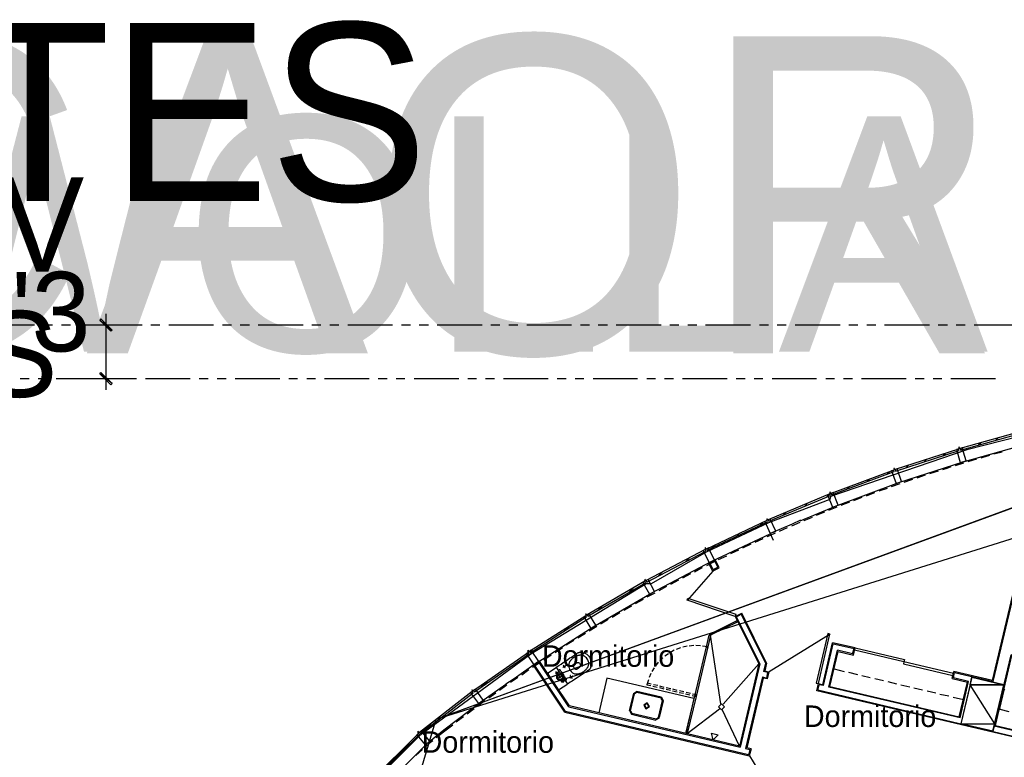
# Model space of a CAD drawing. Header units: feet. Extents: x -79 to 198, y -22 to 181.
# Tile 139 of 256: x 13 to 68, y 139 to 180. Entities that reach past the tile are written whole.
import ezdxf
from ezdxf.enums import TextEntityAlignment as Align

# ---------------------------------------------------------------- set-up
doc = ezdxf.new("R2010")
doc.units = ezdxf.units.FT
for name, color, linetype in [('A-AREA-UNIDAD', 30, 'CONTINUOUS'), ('A-LINEA', 7, 'CONTINUOUS'), ('A-LINEA-FINA', 9, 'CONTINUOUS'), ('A-MURO-CONCRETO', 8, 'CONTINUOUS'), ('A-NOMBRE-ESPACIO', 2, 'CONTINUOUS'), ('A-TEXTO-PDF', 3, 'CONTINUOUS')]:
    doc.layers.add(name, color=color, linetype=linetype)

msp = doc.modelspace()

# ---------------------------------------------------------------- linework, layer by layer
at = {"layer": 'A-AREA-UNIDAD'}
msp.add_lwpolyline([(73.312, 158.0622), (66.368, 156.3022), (58.752, 153.6889), (58.72, 153.5289), (55.28, 152.2133), (51.808, 150.5778), (48.72, 148.8178), (48.448, 148.8178), (42, 144.8889), (35.808, 140.3378), (33.2, 137.7422)], dxfattribs=at)
at = {"layer": 'A-LINEA'}
for p, q in [((14.28, 163.2578), (11.7733, 163.2578)), ((15.28, 163.2578), (14.7733, 163.2578)), ((16.28, 163.2578), (15.7733, 163.2578)), ((19.28, 163.2578), (16.7733, 163.2578)), ((19.8133, 163.2578), (17.0267, 163.2578)), ((20.28, 163.2578), (19.7733, 163.2578)), ((21.28, 163.2578), (20.7733, 163.2578)), ((24.28, 163.2578), (21.7733, 163.2578)), ((25.28, 163.2578), (24.7733, 163.2578)), ((26.28, 163.2578), (25.7733, 163.2578)), ((29.28, 163.2578), (26.7733, 163.2578)), ((30.28, 163.2578), (29.7733, 163.2578)), ((31.28, 163.2578), (30.7733, 163.2578)), ((34.28, 163.2578), (31.7733, 163.2578)), ((35.28, 163.2578), (34.7733, 163.2578)), ((36.28, 163.2578), (35.7733, 163.2578)), ((39.28, 163.2578), (36.7733, 163.2578)), ((40.28, 163.2578), (39.7733, 163.2578)), ((41.28, 163.2578), (40.7733, 163.2578)), ((44.28, 163.2578), (41.7733, 163.2578)), ((45.28, 163.2578), (44.7733, 163.2578)), ((46.28, 163.2578), (45.7733, 163.2578)), ((49.28, 163.2578), (46.7733, 163.2578)), ((50.28, 163.2578), (49.7733, 163.2578)), ((51.28, 163.2578), (50.7733, 163.2578)), ((54.28, 163.2578), (51.7733, 163.2578)), ((55.28, 163.2578), (54.7733, 163.2578)), ((56.28, 163.2578), (55.7733, 163.2578)), ((59.28, 163.2578), (56.7733, 163.2578)), ((60.28, 163.2578), (59.7733, 163.2578)), ((61.28, 163.2578), (60.7733, 163.2578)), ((64.28, 163.2578), (61.7733, 163.2578)), ((65.28, 163.2578), (64.7733, 163.2578)), ((66.28, 163.2578), (65.7733, 163.2578)), ((69.28, 163.2578), (66.7733, 163.2578)), ((13.9733, 160.2578), (13.48, 160.2578)), ((14.9733, 160.2578), (14.48, 160.2578)), ((17.9733, 160.2578), (15.48, 160.2578)), ((19.8133, 160.2578), (17.0267, 160.2578)), ((18.9733, 160.2578), (18.48, 160.2578)), ((19.9733, 160.2578), (19.48, 160.2578)), ((22.9733, 160.2578), (20.48, 160.2578)), ((23.9733, 160.2578), (23.48, 160.2578)), ((24.9733, 160.2578), (24.48, 160.2578)), ((27.9733, 160.2578), (25.48, 160.2578)), ((28.9733, 160.2578), (28.48, 160.2578)), ((29.9733, 160.2578), (29.48, 160.2578)), ((32.9733, 160.2578), (30.48, 160.2578)), ((33.9733, 160.2578), (33.48, 160.2578)), ((34.9733, 160.2578), (34.48, 160.2578)), ((37.9733, 160.2578), (35.48, 160.2578)), ((88.2115, 160.099), (36.6895, 141.2395)), ((88.0906, 160.0939), (36.6895, 141.2395)), ((38.9733, 160.2578), (38.48, 160.2578)), ((39.9733, 160.2578), (39.48, 160.2578)), ((42.9733, 160.2578), (40.48, 160.2578)), ((43.9733, 160.2578), (43.48, 160.2578)), ((44.9733, 160.2578), (44.48, 160.2578)), ((47.9733, 160.2578), (45.48, 160.2578)), ((48.9733, 160.2578), (48.48, 160.2578)), ((49.9733, 160.2578), (49.48, 160.2578)), ((52.9733, 160.2578), (50.48, 160.2578)), ((53.9733, 160.2578), (53.48, 160.2578)), ((54.9733, 160.2578), (54.48, 160.2578)), ((57.9733, 160.2578), (55.48, 160.2578)), ((58.9733, 160.2578), (58.48, 160.2578)), ((59.9733, 160.2578), (59.48, 160.2578)), ((62.9733, 160.2578), (60.48, 160.2578)), ((63.9733, 160.2578), (63.48, 160.2578)), ((64.9733, 160.2578), (64.48, 160.2578)), ((67.9733, 160.2578), (65.48, 160.2578)), ((96.7676, 160.0506), (36.6895, 141.2395)), ((67.9867, 156.8311), (68.1067, 156.9511)), ((66.0533, 156.2978), (66.1867, 156.4178)), ((67.0133, 156.5644), (67.1467, 156.6844)), ((64, 155.6311), (64.1333, 155.7644)), ((65.0267, 155.9644), (65.1733, 156.0978)), ((66.9067, 155.7644), (66.4267, 155.6178)), ((68.3467, 156.1644), (67.8667, 156.0444)), ((62.96, 155.2978), (63.1067, 155.4311)), ((66.1867, 155.5511), (65.7067, 155.4044)), ((60.7733, 154.5111), (60.9333, 154.6578)), ((61.8933, 154.9244), (62.0533, 155.0711)), ((64.04, 154.8711), (63.5733, 154.7111)), ((64.76, 155.1111), (64.28, 154.9511)), ((59.6533, 154.0978), (59.8133, 154.2444)), ((61.92, 154.1378), (61.44, 153.9778)), ((62.6267, 154.3911), (62.1467, 154.2311)), ((58.52, 153.6578), (58.6933, 153.8178)), ((60.5067, 153.6311), (60.04, 153.4444)), ((61.2133, 153.8978), (60.7467, 153.7111)), ((67.8, 143.4178), (70.2667, 153.8578)), ((67.84, 143.3511), (70.32, 153.8578)), ((57.3067, 153.1511), (57.4667, 153.3111)), ((59.1067, 153.0844), (58.64, 152.8978)), ((59.8133, 153.3644), (59.3333, 153.1778)), ((56.08, 152.6311), (56.2533, 152.7911)), ((58.4133, 152.8044), (57.9467, 152.6178)), ((54.8267, 152.0844), (55.0133, 152.2711)), ((56.3333, 151.9378), (55.88, 151.7378)), ((57.0267, 152.2311), (56.5733, 152.0311)), ((57.0667, 152.3644), (56.6, 152.1511)), ((53.48, 151.4444), (53.6667, 151.6311)), ((54.9733, 151.3244), (54.52, 151.1111)), ((52.1333, 150.8178), (52.32, 150.9911)), ((54.2933, 151.0178), (53.84, 150.8044)), ((50.64, 150.0444), (50.8533, 150.2444)), ((52.9333, 150.3644), (52.48, 150.1511)), ((52.2533, 150.0311), (51.8133, 149.8178)), ((51.9333, 149.9778), (52.3067, 150.1644)), ((52.1867, 149.6044), (51.9867, 150.0044)), ((52.1867, 149.6044), (52.4533, 149.7378)), ((52.2533, 150.1378), (52.4533, 149.7378)), ((52.52, 149.7111), (52.3067, 150.1644)), ((49.12, 149.2444), (49.3467, 149.4578)), ((50.92, 149.3644), (50.48, 149.1244)), ((52.1696, 149.5204), (50.7466, 147.884)), ((47.4933, 148.3378), (47.7467, 148.5911)), ((49.5867, 148.6578), (49.16, 148.4178)), ((50.2533, 149.0178), (49.8133, 148.7778)), ((48.9333, 148.2978), (48.4933, 148.0578)), ((45.76, 147.3378), (46.0133, 147.5778)), ((47.6267, 147.5644), (47.2, 147.3244)), ((48.28, 147.9378), (47.84, 147.6978)), ((46.9733, 147.1911), (46.5467, 146.9378)), ((53.4267, 146.9911), (53.7867, 147.1778)), ((53.4267, 146.9911), (54.7467, 144.3378)), ((53.4933, 146.9644), (53.76, 147.1111)), ((54.8, 144.3378), (53.4933, 146.9644)), ((53.76, 147.1111), (55.12, 144.3778)), ((55.1733, 144.3778), (53.7867, 147.1778)), ((43.84, 146.1511), (44.1467, 146.4444)), ((45.6933, 146.4311), (45.2667, 146.1644)), ((53.52, 146.7111), (53.52, 146.7111)), ((45.0533, 146.0311), (44.6267, 145.7778)), ((52.6133, 142.1111), (52.04, 145.9378)), ((58.7379, 145.9953), (55.3292, 143.889)), ((43.7733, 145.2444), (43.36, 144.9644)), ((50.7333, 145.3244), (50.4933, 145.2711)), ((51.1067, 145.3644), (50.8533, 145.3378)), ((51.48, 145.3511), (51.2267, 145.3644)), ((51.8933, 145.2844), (51.6, 145.3378)), ((58.32, 143.1778), (58.8667, 145.5244)), ((58.36, 143.1244), (58.9067, 145.4578)), ((60.12, 145.2311), (58.8667, 145.5244)), ((58.9067, 145.4578), (60.0667, 145.1911)), ((41.76, 144.8044), (41.8933, 144.9378)), ((41.9467, 144.9911), (42.0933, 145.1244)), ((43.1467, 144.8311), (42.7333, 144.5511)), ((49.6933, 144.9111), (49.4933, 144.7644)), ((50.0133, 145.0978), (49.8, 144.9778)), ((50.3733, 145.2311), (50.1333, 145.1511)), ((58.6533, 143.0444), (59.1333, 145.0978)), ((58.6533, 143.0444), (59.1333, 145.0978)), ((58.7067, 143.0844), (59.1733, 145.0311)), ((58.72, 143.0844), (59.1733, 145.0311)), ((59.9867, 144.8978), (59.1333, 145.0978)), ((59.1733, 145.0311), (60.0267, 144.8311)), ((59.9867, 144.8978), (60.0667, 145.1911)), ((60.0267, 144.8311), (60.12, 145.2311)), ((67.8933, 140.8711), (68.84, 144.8444)), ((67.96, 140.8978), (68.9067, 144.8844)), ((42.44, 144.4711), (41.0667, 143.5111)), ((42.48, 144.4978), (42.1467, 144.2711)), ((43.9067, 141.6444), (42.1467, 144.2711)), ((43.9333, 141.6844), (42.1867, 144.2978)), ((44.12, 141.9511), (42.44, 144.4711)), ((44.16, 142.0044), (42.48, 144.4978)), ((49.12, 144.4311), (48.9733, 144.2311)), ((49.3867, 144.6844), (49.2133, 144.5244)), ((52.76, 142.0844), (54.7467, 144.3378)), ((54.7467, 144.3378), (53.6667, 139.7511)), ((54.8, 144.3378), (53.7067, 139.6844)), ((55.12, 144.3778), (55.0133, 143.9111)), ((55.1733, 144.3778), (55.08, 143.9511)), ((41.8933, 144.0044), (41.4933, 143.7111)), ((43.5467, 142.9111), (42.96, 143.7911)), ((42.9808, 143.8499), (42.9679, 143.7852)), ((42.9733, 143.8444), (43.3867, 144.1244)), ((43.4588, 144.117), (43.3941, 144.1299)), ((43.44, 144.1111), (44.0267, 143.2444)), ((48.7067, 143.8044), (48.6133, 143.5778)), ((48.8933, 144.1244), (48.76, 143.9111)), ((54.9467, 143.6178), (54, 139.6178)), ((54.9467, 143.6178), (55.1867, 143.5511)), ((55.2533, 143.8578), (55.0133, 143.9111)), ((55.08, 143.9511), (55.32, 143.8844)), ((55.1867, 143.5511), (55.2533, 143.8578)), ((55.2267, 143.4978), (55.32, 143.8844)), ((58.9467, 144.0578), (59.52, 143.9244)), ((59.76, 143.8711), (60.2533, 143.7511)), ((60.4933, 143.6978), (60.9733, 143.5778)), ((65.5467, 143.5244), (65.64, 143.9244)), ((65.6133, 143.5644), (65.68, 143.8578)), ((67.8, 143.4178), (65.64, 143.9244)), ((65.68, 143.8578), (67.84, 143.3511)), ((39.2267, 143.0444), (39.6133, 143.4178)), ((41.0667, 143.5111), (40.6133, 143.2044)), ((41.28, 143.5778), (40.8667, 143.2978)), ((44.0133, 143.1778), (43.6, 142.9111)), ((44.0326, 143.1723), (44.0455, 143.237)), ((46.2533, 143.5511), (45.8, 141.6044)), ((51.12, 142.4044), (46.2533, 143.5511)), ((48.5733, 143.4578), (48.48, 143.1778)), ((48.48, 143.1778), (48.7067, 143.1244)), ((48.8267, 143.0978), (49.0667, 143.0444)), ((49.0933, 143.1244), (48.8533, 143.1778)), ((49.4533, 143.0311), (49.2133, 143.0978)), ((54.9867, 143.5511), (54.0667, 139.6578)), ((55.2267, 143.4978), (54.9867, 143.5511)), ((57.9867, 142.8444), (58.08, 143.2444)), ((58.04, 142.8844), (58.12, 143.1778)), ((58.08, 143.2444), (58.32, 143.1778)), ((58.36, 143.1244), (58.12, 143.1778)), ((65.9867, 141.3244), (58.6533, 143.0444)), ((58.7067, 143.0844), (65.9467, 141.3778)), ((61.2267, 143.5244), (61.7067, 143.4044)), ((61.9467, 143.3511), (62.44, 143.2311)), ((62.68, 143.1778), (63.1733, 143.0578)), ((65.5467, 143.5244), (66.4, 143.3244)), ((66.4667, 143.3644), (65.6133, 143.5644)), ((65.9467, 141.3778), (66.4, 143.3244)), ((65.9867, 141.3244), (66.4667, 143.3644)), ((40.0533, 142.7111), (39.6533, 142.4178)), ((43.5412, 142.9052), (43.6059, 142.8923)), ((47.7333, 142.6844), (47.5067, 141.7378)), ((47.7867, 142.6711), (47.56, 141.7111)), ((47.9383, 142.8), (47.7378, 142.6761)), ((47.923, 142.7351), (47.8027, 142.6608)), ((49.28, 142.4311), (47.92, 142.7511)), ((49.2933, 142.4844), (47.9333, 142.8044)), ((49.2, 143.0178), (49.44, 142.9511)), ((49.56, 142.9244), (49.8, 142.8711)), ((49.8267, 142.9511), (49.5733, 143.0044)), ((49.92, 142.8444), (50.1733, 142.7778)), ((50.1867, 142.8578), (49.9467, 142.9244)), ((50.2933, 142.7511), (50.5333, 142.6978)), ((50.5467, 142.7778), (50.3067, 142.8311)), ((50.6533, 142.6711), (50.8933, 142.6044)), ((50.92, 142.6844), (50.68, 142.7511)), ((51.2133, 142.5778), (51.2133, 142.5778)), ((89.9067, 135.3111), (57.9867, 142.8444)), ((58.04, 142.8844), (89.9067, 135.3511)), ((63.4133, 143.0044), (63.8933, 142.8978)), ((64.1467, 142.8311), (64.6267, 142.7244)), ((64.8667, 142.6578), (65.36, 142.5511)), ((68.4267, 142.8711), (68.1867, 141.8578)), ((68.4841, 142.9099), (68.4279, 142.8752)), ((39.44, 142.2711), (39.04, 141.9778)), ((44.12, 141.9511), (53.7067, 139.6844)), ((53.6667, 139.7511), (44.16, 142.0044)), ((49.1333, 141.3511), (49.36, 142.2978)), ((49.1867, 141.3378), (49.4133, 142.2844)), ((49.3573, 142.2948), (49.283, 142.4151)), ((49.4222, 142.2795), (49.2983, 142.48)), ((51.12, 142.4044), (50.6667, 140.4578)), ((65.6, 142.4844), (66.1733, 142.3511)), ((38.84, 141.8311), (38.44, 141.5378)), ((43.9067, 141.6444), (54.2133, 139.2044)), ((54.1733, 139.2711), (43.9333, 141.6844)), ((47.5111, 141.7294), (47.635, 141.5289)), ((47.576, 141.7141), (47.6503, 141.5938)), ((47.6267, 141.5378), (48.9867, 141.2044)), ((47.64, 141.5911), (49, 141.2711)), ((50.7467, 140.4444), (52.5467, 141.8311)), ((53.6667, 139.7511), (52.6933, 141.7911)), ((68.1879, 141.8485), (68.2226, 141.7924)), ((68.2133, 141.8044), (68.7067, 141.6844)), ((36.6881, 141.2357), (28.3665, 113.3809)), ((36.6881, 141.2357), (28.3665, 113.3809)), ((35.8667, 140.4711), (36.44, 141.0178)), ((37.64, 140.9244), (37.2, 140.5911)), ((38.24, 141.3778), (37.84, 141.0844)), ((48.995, 141.2089), (49.1955, 141.3328)), ((49.0103, 141.2738), (49.1307, 141.3481)), ((72.8667, 139.6978), (67.8933, 140.8711)), ((67.96, 140.8978), (72.8267, 139.7511)), ((36.2533, 139.9378), (37.1467, 140.6578)), ((37.2, 140.5911), (36.7067, 140.2044)), ((33.0933, 137.8178), (35.5067, 140.1244)), ((35.9467, 139.5511), (35.5733, 139.2178)), ((54, 139.6178), (54.24, 139.5644)), ((54.3067, 139.6044), (54.0667, 139.6578)), ((54.24, 139.5644), (54.1733, 139.2711)), ((54.3067, 139.6044), (54.2133, 139.2044)), ((54.2225, 139.209), (56.3288, 135.8003))]:
    msp.add_line(p, q, dxfattribs=at)
for points in [[(18.2667, 163.8844), (18.2667, 163.2578), (18.2667, 160.2578), (18.2667, 159.6444)], [(57.0533, 152.3244), (59.0267, 153.1511), (62.5733, 154.4711), (66.16, 155.6311), (69.8133, 156.6444), (73.4933, 157.5111), (77.2, 158.2178), (80.7867, 158.7378)], [(66.0133, 156.2844), (69.6, 157.2844), (69.5867, 157.3644), (65.9867, 156.3644), (66.0133, 156.2844)], [(62.3867, 155.1111), (65.9333, 156.2578), (65.9067, 156.3378), (62.36, 155.1911), (62.3867, 155.1111)], [(66.1067, 156.4044), (65.9733, 156.3644), (65.9467, 156.4444), (65.9067, 156.4311), (65.9333, 156.3511), (65.7867, 156.3111), (66, 155.5911), (66.32, 155.6844), (66.1067, 156.4044)], [(67.6267, 155.9778), (67.2667, 155.8711), (67.1467, 155.8311)], [(58.8133, 153.7778), (62.3067, 155.0844), (62.28, 155.1644), (58.7867, 153.8578), (58.8133, 153.7778)], [(62.48, 155.2311), (62.3467, 155.1778), (62.32, 155.2578), (62.28, 155.2444), (62.3067, 155.1644), (62.16, 155.1244), (62.4133, 154.4178), (62.72, 154.5244), (62.48, 155.2311)], [(65.4667, 155.3378), (65.24, 155.2578), (65, 155.1778)], [(63.3333, 154.6444), (63.2133, 154.6044), (62.8533, 154.4711)], [(55.3067, 152.3111), (58.7467, 153.7511), (58.7067, 153.8311), (55.2667, 152.3778), (55.3067, 152.3111)], [(58.9067, 153.9111), (58.7733, 153.8578), (58.7333, 153.9244), (58.6933, 153.9111), (58.7333, 153.8444), (58.5867, 153.7778), (58.8667, 153.0844), (59.1733, 153.2044), (58.9067, 153.9111)], [(55.3867, 152.4311), (55.2533, 152.3778), (55.2133, 152.4444), (55.1867, 152.4311), (55.2133, 152.3644), (55.08, 152.2978), (55.3867, 151.6178), (55.6933, 151.7511), (55.3867, 152.4311)], [(57.72, 152.5244), (57.2667, 152.3378), (57.2533, 152.3378)], [(51.8533, 150.6844), (55.2267, 152.2711), (55.2, 152.3511), (51.8267, 150.7511), (51.8533, 150.6844)], [(56.6, 152.1511), (55.3867, 151.6178), (55.5467, 151.2444)], [(42.4533, 144.4711), (45.4933, 146.4178), (48.7733, 148.3111), (52.12, 150.0711), (55.3867, 151.6044)], [(55.6533, 151.6311), (55.3333, 151.4978), (55.2, 151.4311)], [(51.9333, 150.8178), (51.8, 150.7511), (51.76, 150.8178), (51.7333, 150.8044), (51.76, 150.7244), (51.64, 150.6711), (51.9733, 149.9911), (52.2667, 150.1378), (51.9333, 150.8178)], [(48.48, 148.9111), (51.7867, 150.6444), (51.7467, 150.7244), (48.44, 148.9911), (48.48, 148.9111)], [(53.6, 150.6978), (53.4, 150.6044), (53.16, 150.4844)], [(51.5867, 149.7111), (51.5067, 149.6711), (51.1467, 149.4711)], [(51.9333, 149.9778), (52.16, 149.5244), (52.52, 149.7111)], [(45.1867, 147.0044), (48.4133, 148.8711), (48.3733, 148.9511), (45.1467, 147.0711), (45.1867, 147.0044)], [(48.56, 149.0444), (48.4267, 148.9778), (48.3867, 149.0578), (48.3467, 149.0311), (48.3867, 148.9644), (48.2667, 148.8844), (48.6267, 148.2311), (48.92, 148.3911), (48.56, 149.0444)], [(53.4267, 146.9911), (50.7333, 147.8978), (50.7733, 148.0178), (53.4667, 147.1111), (53.4267, 146.9911)], [(41.9733, 144.9644), (45.12, 146.9644), (45.08, 147.0311), (41.9333, 145.0311), (41.9733, 144.9644)], [(45.2533, 147.1378), (45.1333, 147.0711), (45.08, 147.1378), (45.0533, 147.1111), (45.0933, 147.0444), (44.9733, 146.9644), (45.36, 146.3244), (45.64, 146.4978), (45.2533, 147.1378)], [(46.3333, 146.8178), (45.9333, 146.5778), (45.9067, 146.5644)], [(53.5733, 146.6978), (52.04, 145.9378), (52.0133, 146.0044), (53.5333, 146.7644), (53.5733, 146.6978)], [(52.04, 145.9378), (51.8933, 145.2844), (51.8133, 145.2978), (51.96, 145.9511), (52.04, 145.9378)], [(52.0667, 145.9911), (52.0667, 145.9911), (52.0667, 145.9911)], [(58.08, 143.2444), (58.72, 145.9911), (58.6, 146.0311), (57.9467, 143.2711), (58.08, 143.2444)], [(44.4133, 145.6444), (44.1333, 145.4711), (43.9867, 145.3778)], [(51.16, 142.5378), (51.8133, 145.2978), (51.8933, 145.2844), (51.24, 142.5244), (51.16, 142.5378)], [(51.84, 145.2444), (51.84, 145.2444), (51.84, 145.2444)], [(51.8667, 145.3244), (51.8667, 145.3244), (51.8667, 145.3244)], [(38.8533, 142.7778), (41.9067, 144.9111), (41.8667, 144.9778), (38.8, 142.8444), (38.8533, 142.7778)], [(42.0267, 145.0978), (41.9067, 145.0178), (41.8667, 145.0844), (41.8267, 145.0578), (41.88, 144.9911), (41.76, 144.9111), (42.1733, 144.2844), (42.4533, 144.4711), (42.0267, 145.0978)], [(43.3867, 144.1244), (43.4133, 144.1378), (43.48, 144.1911), (43.5733, 144.2444), (43.6933, 144.3244), (43.8133, 144.4178), (43.9467, 144.4978), (44.08, 144.5911), (44.1867, 144.6711), (44.28, 144.7244), (44.3467, 144.7644), (44.4, 144.8044), (44.44, 144.8311), (44.4667, 144.8444), (44.48, 144.8578), (44.4933, 144.8578), (44.4933, 144.8711), (44.5067, 144.8711), (44.52, 144.8844), (44.5333, 144.8844), (44.5467, 144.8978), (44.5467, 144.9111), (44.56, 144.9111), (44.5733, 144.9244), (44.5867, 144.9378), (44.6, 144.9378), (44.6133, 144.9511), (44.6267, 144.9511), (44.64, 144.9644), (44.6533, 144.9644), (44.6667, 144.9778), (44.68, 144.9778), (44.7067, 144.9778), (44.72, 144.9911), (44.7333, 144.9911), (44.7467, 144.9911), (44.7733, 144.9911), (44.7867, 144.9911), (44.8, 144.9911), (44.8267, 144.9778), (44.84, 144.9778), (44.8667, 144.9778), (44.88, 144.9778), (44.9067, 144.9644), (44.92, 144.9644), (44.9467, 144.9644), (44.9733, 144.9511), (44.9867, 144.9511), (45.0133, 144.9378), (45.04, 144.9378), (45.0667, 144.9244), (45.0933, 144.8978), (45.1333, 144.8844), (45.16, 144.8578), (45.2, 144.8178), (45.24, 144.7644), (45.28, 144.7111), (45.32, 144.6444), (45.3467, 144.5911), (45.3733, 144.5378), (45.3867, 144.4978), (45.3867, 144.4578), (45.4, 144.4311), (45.4, 144.4044), (45.3867, 144.3778), (45.3867, 144.3511), (45.3867, 144.3244), (45.3867, 144.2978), (45.3867, 144.2844), (45.3733, 144.2578), (45.3733, 144.2444), (45.3733, 144.2178), (45.36, 144.2044), (45.36, 144.1778), (45.36, 144.1644), (45.3467, 144.1511), (45.3467, 144.1244), (45.3333, 144.1111), (45.3333, 144.0978), (45.32, 144.0844), (45.3067, 144.0711), (45.3067, 144.0578), (45.2933, 144.0444), (45.28, 144.0311), (45.2667, 144.0178), (45.2533, 144.0178), (45.2533, 144.0044), (45.24, 143.9911), (45.2267, 143.9911), (45.2133, 143.9778), (45.2, 143.9644), (45.1867, 143.9644), (45.1733, 143.9511), (45.16, 143.9511), (45.1467, 143.9378), (45.1333, 143.9244), (45.12, 143.9244), (45.1067, 143.9111), (45.0933, 143.8978), (45.0667, 143.8844), (45.0267, 143.8578), (44.9867, 143.8311), (44.92, 143.7778), (44.8267, 143.7244), (44.7067, 143.6444), (44.5867, 143.5644), (44.4533, 143.4711), (44.32, 143.3778), (44.2, 143.3111), (44.1067, 143.2444), (44.04, 143.2044), (44.0133, 143.1778)], [(44.2, 143.9911), (44.2533, 143.9244), (44.2933, 143.8844), (44.3333, 143.8444), (44.3733, 143.8178), (44.4133, 143.8044), (44.4533, 143.7911), (44.48, 143.7778), (44.52, 143.7778), (44.5467, 143.7778), (44.5733, 143.7778), (44.6, 143.7778), (44.6267, 143.7778), (44.64, 143.7778), (44.6667, 143.7911), (44.68, 143.7911), (44.7067, 143.8044), (44.72, 143.8044), (44.7467, 143.8044), (44.76, 143.8178), (44.7867, 143.8178), (44.8, 143.8311), (44.8267, 143.8311), (44.84, 143.8444), (44.8667, 143.8578), (44.8933, 143.8711), (44.92, 143.8844), (44.9333, 143.8978), (44.96, 143.9111), (44.9867, 143.9378), (45, 143.9511), (45.0267, 143.9644), (45.04, 143.9911), (45.0667, 144.0044), (45.08, 144.0178), (45.0933, 144.0311), (45.1067, 144.0578), (45.12, 144.0711), (45.1333, 144.0844), (45.1467, 144.0978), (45.16, 144.1111), (45.1733, 144.1244), (45.1733, 144.1378), (45.1867, 144.1644), (45.2, 144.1778), (45.2133, 144.1911), (45.2133, 144.2178), (45.2267, 144.2444), (45.2267, 144.2711), (45.24, 144.2978), (45.24, 144.3378), (45.24, 144.3778), (45.24, 144.4178), (45.2267, 144.4578), (45.2133, 144.5111), (45.1867, 144.5644), (45.1467, 144.6178), (45.1067, 144.6711), (45.0667, 144.7111), (45.0267, 144.7511), (45, 144.7778), (44.96, 144.7911), (44.92, 144.8044), (44.8933, 144.8178), (44.8533, 144.8311), (44.8267, 144.8311), (44.8, 144.8311), (44.7867, 144.8311), (44.76, 144.8311), (44.7467, 144.8311), (44.72, 144.8311), (44.7067, 144.8178), (44.68, 144.8178), (44.6667, 144.8178), (44.6533, 144.8044), (44.6267, 144.8044), (44.6133, 144.8044), (44.5867, 144.7911), (44.5733, 144.7778), (44.5467, 144.7778), (44.52, 144.7644), (44.5067, 144.7511), (44.48, 144.7378), (44.4533, 144.7244), (44.4267, 144.7111), (44.4, 144.6978), (44.3867, 144.6844), (44.36, 144.6711), (44.3333, 144.6444), (44.32, 144.6311), (44.3067, 144.6178), (44.2933, 144.6044), (44.2667, 144.5911), (44.2533, 144.5644), (44.24, 144.5511), (44.2267, 144.5378), (44.2267, 144.5244), (44.2133, 144.5111), (44.2, 144.4844), (44.1867, 144.4711), (44.1733, 144.4578), (44.16, 144.4311), (44.1467, 144.4044), (44.1467, 144.3778), (44.1333, 144.3511), (44.12, 144.3244), (44.12, 144.2844), (44.12, 144.2444), (44.12, 144.2044), (44.1333, 144.1511), (44.1467, 144.1111), (44.1733, 144.0444), (44.2133, 143.9911)], [(62.8533, 144.4578), (60.0933, 145.1111), (60.12, 145.2311), (62.88, 144.5778), (62.8533, 144.4578)], [(42.52, 144.4178), (42.36, 144.3111), (42.1067, 144.1378)], [(43.96, 144.2444), (43.9467, 144.2311), (43.9333, 144.2311), (43.9067, 144.2178), (43.8933, 144.1911), (43.8667, 144.1778), (43.84, 144.1644), (43.8133, 144.1511), (43.8, 144.1378)], [(43.92, 144.1111), (43.9067, 144.1244), (43.8933, 144.1511), (43.88, 144.1778), (43.8667, 144.2044), (43.84, 144.2311), (43.8267, 144.2444), (43.8267, 144.2578), (43.8133, 144.2711)], [(43.9067, 144.2044), (43.9067, 144.1911), (43.9067, 144.1778), (43.9067, 144.1644), (43.8933, 144.1644), (43.8933, 144.1511), (43.88, 144.1511), (43.8667, 144.1511), (43.8533, 144.1511), (43.8533, 144.1644), (43.84, 144.1644), (43.84, 144.1778), (43.84, 144.1911), (43.84, 144.2044), (43.8533, 144.2044), (43.8533, 144.2178), (43.8667, 144.2178), (43.88, 144.2178), (43.8933, 144.2178), (43.8933, 144.2044), (43.9067, 144.2044)], [(44.36, 144.2178), (44.36, 144.2311), (44.36, 144.2444), (44.36, 144.2578), (44.36, 144.2711), (44.36, 144.2844), (44.3733, 144.2844), (44.3733, 144.2978), (44.3867, 144.2978), (44.3867, 144.3111), (44.4, 144.3111), (44.4133, 144.3244), (44.4267, 144.3244), (44.44, 144.3378), (44.4533, 144.3511), (44.4667, 144.3644), (44.48, 144.3644), (44.4933, 144.3778), (44.5067, 144.3778), (44.52, 144.3911), (44.5333, 144.3911), (44.5467, 144.4044), (44.56, 144.4044), (44.5733, 144.4044), (44.5867, 144.4044), (44.6, 144.4044), (44.6133, 144.4178), (44.6267, 144.4178), (44.64, 144.4178), (44.6533, 144.4178), (44.6667, 144.4178), (44.68, 144.4044), (44.7067, 144.3911), (44.72, 144.3778), (44.7467, 144.3511), (44.76, 144.3111), (44.7733, 144.2844), (44.7733, 144.2711), (44.7733, 144.2444), (44.7733, 144.2311), (44.76, 144.2178), (44.76, 144.2044), (44.7467, 144.2044), (44.7467, 144.1911), (44.7333, 144.1778), (44.7333, 144.1644), (44.72, 144.1644), (44.72, 144.1511), (44.72, 144.1378), (44.7067, 144.1378), (44.7067, 144.1244), (44.6933, 144.1244), (44.68, 144.1111), (44.6667, 144.0978), (44.6533, 144.0978), (44.64, 144.0844), (44.6267, 144.0711), (44.6133, 144.0711), (44.6, 144.0578), (44.5867, 144.0444), (44.5733, 144.0444), (44.5733, 144.0311), (44.56, 144.0311), (44.5467, 144.0311), (44.5333, 144.0178), (44.5333, 144.0311), (44.52, 144.0311), (44.5067, 144.0311), (44.4933, 144.0311), (44.4933, 144.0444), (44.48, 144.0444), (44.4667, 144.0711), (44.4533, 144.0844), (44.4267, 144.1111), (44.4133, 144.1511), (44.4, 144.1778), (44.3733, 144.1911), (44.3733, 144.2178), (44.36, 144.2178)], [(62.8267, 144.3378), (65.5867, 143.6844), (65.6133, 143.8044), (62.8533, 144.4578), (62.8267, 144.3378)], [(43.5467, 143.8844), (43.5333, 143.8711), (43.5067, 143.8578), (43.4933, 143.8444), (43.4667, 143.8178), (43.44, 143.8044), (43.4133, 143.7911), (43.4, 143.7778)], [(43.5467, 143.7244), (43.5333, 143.7244), (43.5333, 143.7378), (43.5067, 143.7644), (43.4933, 143.8044), (43.4667, 143.8311), (43.4533, 143.8578), (43.4267, 143.8844), (43.4267, 143.8978), (43.4133, 143.9111)], [(43.52, 143.8578), (43.5333, 143.8444), (43.5333, 143.8311), (43.5333, 143.8178), (43.52, 143.8044), (43.52, 143.7911), (43.5067, 143.7778), (43.4933, 143.7778), (43.48, 143.7778), (43.48, 143.7644), (43.4667, 143.7644), (43.4533, 143.7778), (43.44, 143.7778), (43.4267, 143.7911), (43.4133, 143.8044), (43.4133, 143.8178), (43.4133, 143.8311), (43.4133, 143.8444), (43.4133, 143.8578), (43.4267, 143.8711), (43.44, 143.8844), (43.4533, 143.8844), (43.4667, 143.8844), (43.48, 143.8844), (43.4933, 143.8844), (43.5067, 143.8844), (43.52, 143.8711), (43.52, 143.8578)], [(43.4933, 143.8444), (43.5067, 143.8444), (43.5067, 143.8311), (43.5067, 143.8178), (43.4933, 143.8178), (43.4933, 143.8044), (43.48, 143.8044), (43.4667, 143.8044), (43.4533, 143.8044), (43.44, 143.8178), (43.44, 143.8311), (43.44, 143.8444), (43.4533, 143.8444), (43.4533, 143.8578), (43.4667, 143.8578), (43.48, 143.8578), (43.4933, 143.8578), (43.4933, 143.8444)], [(43.7733, 143.6978), (43.7867, 143.6711), (43.8, 143.6444), (43.8, 143.6044), (43.8, 143.5778), (43.8, 143.5511), (43.7867, 143.5244), (43.7733, 143.4978), (43.7467, 143.4711), (43.72, 143.4578), (43.6933, 143.4444), (43.6667, 143.4311), (43.64, 143.4178), (43.6133, 143.4311), (43.5733, 143.4311), (43.5467, 143.4444), (43.52, 143.4578), (43.5067, 143.4711), (43.48, 143.4978), (43.4667, 143.5244), (43.4533, 143.5644), (43.4533, 143.5911), (43.4533, 143.6178), (43.4533, 143.6444), (43.4667, 143.6711), (43.48, 143.6978), (43.5067, 143.7244), (43.5333, 143.7511), (43.56, 143.7644), (43.5867, 143.7644), (43.6133, 143.7778), (43.64, 143.7778), (43.68, 143.7644), (43.7067, 143.7511), (43.7333, 143.7378), (43.7467, 143.7244), (43.7733, 143.6978)], [(43.8533, 143.7511), (43.84, 143.7511), (43.8133, 143.7244), (43.76, 143.6844), (43.6933, 143.6444), (43.6267, 143.6044), (43.5733, 143.5644), (43.52, 143.5244), (43.48, 143.4978), (43.4667, 143.4978)], [(43.7333, 143.6711), (43.7467, 143.6578), (43.76, 143.6311), (43.76, 143.6044), (43.76, 143.5911), (43.76, 143.5644), (43.7467, 143.5378), (43.7333, 143.5244), (43.72, 143.4978), (43.7067, 143.4844), (43.68, 143.4711), (43.6533, 143.4711), (43.6267, 143.4711), (43.6133, 143.4711), (43.5867, 143.4711), (43.56, 143.4844), (43.5467, 143.4844), (43.5333, 143.5111), (43.5067, 143.5244), (43.5067, 143.5511), (43.4933, 143.5644), (43.4933, 143.5911), (43.4933, 143.6178), (43.4933, 143.6311), (43.5067, 143.6578), (43.52, 143.6844), (43.5333, 143.6978), (43.5467, 143.7111), (43.5733, 143.7244), (43.6, 143.7378), (43.6133, 143.7378), (43.64, 143.7378), (43.6667, 143.7244), (43.68, 143.7244), (43.7067, 143.7111), (43.72, 143.6978), (43.7333, 143.6711)], [(43.9333, 143.3911), (43.9333, 143.4044), (43.9467, 143.4044), (43.96, 143.4178), (43.9733, 143.4178), (43.9867, 143.4311), (44, 143.4444), (44, 143.4578), (44, 143.4711), (43.9733, 143.4978), (43.9467, 143.5511), (43.8933, 143.6311), (43.84, 143.7111), (43.7867, 143.7911), (43.7333, 143.8711), (43.68, 143.9378), (43.6533, 143.9778), (43.64, 144.0044), (43.6267, 144.0178), (43.6133, 144.0178), (43.6, 144.0044), (43.5867, 144.0044), (43.5867, 143.9911), (43.5733, 143.9911), (43.56, 143.9778), (43.5467, 143.9644)], [(43.6667, 143.5378), (43.6533, 143.5511), (43.64, 143.5778), (43.6267, 143.5911), (43.6133, 143.6178), (43.6, 143.6444), (43.5867, 143.6578), (43.5733, 143.6711), (43.5733, 143.6844)], [(44.3467, 143.6578), (44.3333, 143.6578), (44.32, 143.6444), (44.3067, 143.6311), (44.28, 143.6178), (44.2533, 143.5911), (44.2267, 143.5778), (44.2, 143.5644), (44.1867, 143.5511)], [(44.3067, 143.5244), (44.3067, 143.5378), (44.2933, 143.5511), (44.28, 143.5644), (44.2667, 143.5911), (44.2533, 143.6178), (44.2267, 143.6444), (44.2133, 143.6711), (44.2133, 143.6844), (44.2, 143.6844)], [(44.2933, 143.6178), (44.2933, 143.6044), (44.2933, 143.5911), (44.2933, 143.5778), (44.28, 143.5778), (44.2667, 143.5644), (44.2533, 143.5644), (44.24, 143.5778), (44.2267, 143.5911), (44.2267, 143.6044), (44.2267, 143.6178), (44.2267, 143.6311), (44.24, 143.6311), (44.2533, 143.6311), (44.2533, 143.6444), (44.2667, 143.6444), (44.28, 143.6311), (44.2933, 143.6178)], [(67.8267, 140.5778), (68.44, 143.1644), (66.6533, 143.5911), (66.04, 140.9911), (67.8267, 140.5778)], [(37.1467, 140.6578), (39.2133, 142.2178), (40.6133, 143.2044)], [(40.6667, 143.1511), (40.6133, 143.1111), (40.2533, 142.8578)], [(43.8267, 143.2978), (43.8133, 143.3244), (43.7867, 143.3511), (43.7733, 143.3778), (43.7467, 143.4044), (43.7333, 143.4444), (43.72, 143.4578), (43.7067, 143.4844), (43.6933, 143.4844)], [(43.8533, 143.4311), (43.8533, 143.4178), (43.84, 143.4178), (43.8133, 143.4044), (43.7867, 143.3778), (43.7733, 143.3644), (43.7467, 143.3511), (43.72, 143.3378), (43.7067, 143.3244)], [(43.8267, 143.4044), (43.8267, 143.3911), (43.84, 143.3911), (43.84, 143.3778), (43.84, 143.3644), (43.84, 143.3511), (43.8267, 143.3511), (43.8267, 143.3378), (43.8133, 143.3244), (43.8, 143.3111), (43.7867, 143.3111), (43.7733, 143.3111), (43.76, 143.3111), (43.7467, 143.3244), (43.7333, 143.3244), (43.7333, 143.3378), (43.72, 143.3511), (43.72, 143.3644), (43.72, 143.3778), (43.72, 143.3911), (43.72, 143.4044), (43.7333, 143.4044), (43.7333, 143.4178), (43.7467, 143.4178), (43.7467, 143.4311), (43.76, 143.4311), (43.7733, 143.4311), (43.7867, 143.4311), (43.8, 143.4311), (43.8133, 143.4178), (43.8267, 143.4178), (43.8267, 143.4044)], [(43.8, 143.3911), (43.8133, 143.3778), (43.8133, 143.3644), (43.8, 143.3644), (43.8, 143.3511), (43.7867, 143.3378), (43.7733, 143.3378), (43.76, 143.3378), (43.76, 143.3511), (43.7467, 143.3511), (43.7467, 143.3644), (43.7467, 143.3778), (43.7467, 143.3911), (43.76, 143.3911), (43.76, 143.4044), (43.7733, 143.4044), (43.7867, 143.4044), (43.8, 143.3911)], [(48.7333, 143.2044), (48.5067, 143.2578), (48.48, 143.1778)], [(35.84, 140.4444), (38.7867, 142.7244), (38.7333, 142.7911), (35.7867, 140.5111), (35.84, 140.4444)], [(38.9067, 142.9244), (38.7867, 142.8311), (38.7333, 142.8978), (38.7067, 142.8711), (38.7467, 142.8044), (38.64, 142.7244), (39.08, 142.1244), (39.3467, 142.3111), (38.9067, 142.9244)], [(51.24, 142.5244), (50.7467, 140.4444), (50.6667, 140.4578), (51.16, 142.5378), (51.24, 142.5244)], [(51.0133, 142.5778), (51.24, 142.5244), (51.2667, 142.6044), (51.04, 142.6578)], [(51.1867, 142.4978), (51.1867, 142.4978), (51.1867, 142.4978)], [(48.6355, 141.9595), (48.5116, 142.16), (48.3111, 142.0361), (48.435, 141.8356), (48.6355, 141.9595)], [(48.5966, 141.9687), (48.5024, 142.1211), (48.3501, 142.0269), (48.4442, 141.8745), (48.5966, 141.9687)], [(52.8267, 141.9444), (52.66, 142.1111), (52.4933, 141.9444), (52.66, 141.7778), (52.8267, 141.9444)], [(33.1467, 137.7644), (35.7867, 140.4044), (35.72, 140.4578), (33.08, 137.8311), (33.1467, 137.7644)], [(35.88, 140.6044), (35.7733, 140.4978), (35.7067, 140.5644), (35.68, 140.5378), (35.7333, 140.4711), (35.6267, 140.3778), (36.1067, 139.8178), (36.36, 140.0311), (35.88, 140.6044)], [(50.72, 140.4844), (50.72, 140.4844), (50.72, 140.4844)], [(28.5333, 127.5511), (29.72, 131.0444), (31.4267, 134.3244), (33.6267, 137.3111), (36.2533, 139.9378)], [(36.52, 140.0444), (36.3333, 139.8978), (36.1333, 139.7244)]]:
    msp.add_lwpolyline(points, dxfattribs=at)
at = {"layer": 'A-LINEA-FINA'}
for points in [[(17.9867, 163.6044), (17.92, 163.5378), (18.6133, 162.9778), (17.9867, 163.6044)], [(17.92, 163.5378), (18.6133, 162.9778), (18.5467, 162.9244), (17.92, 163.5378), (17.92, 163.5378)], [(18.6133, 159.9911), (17.92, 160.5378), (17.9867, 160.6044), (18.6133, 159.9911), (18.6133, 159.9911)], [(18.5467, 159.9244), (18.6133, 159.9911), (17.92, 160.5378), (18.5467, 159.9244)], [(52.0933, 140.4711), (52.4667, 140.3778), (52.2, 140.0978), (52.0933, 140.4711), (52.0933, 140.4711)]]:
    msp.add_lwpolyline(points, dxfattribs=at)
at = {"layer": 'A-MURO-CONCRETO'}
for points in [[(66.6533, 143.5911), (68.44, 143.1644), (66.56, 143.1644), (66.6533, 143.5911), (66.6533, 143.5911)], [(66.56, 143.1644), (66.04, 140.9911), (67.9333, 140.9911), (66.56, 143.1644)], [(66.56, 143.1644), (68.44, 143.1644), (67.9333, 140.9911), (66.56, 143.1644), (66.56, 143.1644)], [(66.04, 140.9911), (67.9333, 140.9911), (67.8267, 140.5778), (66.04, 140.9911), (66.04, 140.9911)]]:
    msp.add_lwpolyline(points, dxfattribs=at)

# ---------------------------------------------------------------- texts
at = {"layer": 'A-NOMBRE-ESPACIO'}
for p in [(46.32, 144.1778), (60.96, 140.8178), (39.6, 139.3778)]:
    msp.add_text('Dormitorio', height=1.2, dxfattribs=at).set_placement(p, align=Align.CENTER)
at = {"layer": 'A-TEXTO-PDF'}
for s, height, p in [('KCABTES', 9.944, (5.2265, 170.193)), ('TNEMHCAORCNE', 17.716, (17.1598, 161.6769)), ('ELBAWOLLA', 13.144, (14.3198, 161.7794)), ('WEIV', 5.259, (8.0665, 166.2495)), ('"0-\'3', 4.438, (11.4932, 161.7917)), ('EDIS', 4.802, (8.0665, 159.246))]:
    msp.add_text(s, height=height, dxfattribs=at).set_placement(p, align=Align.CENTER)

doc.saveas('drawing.dxf')
